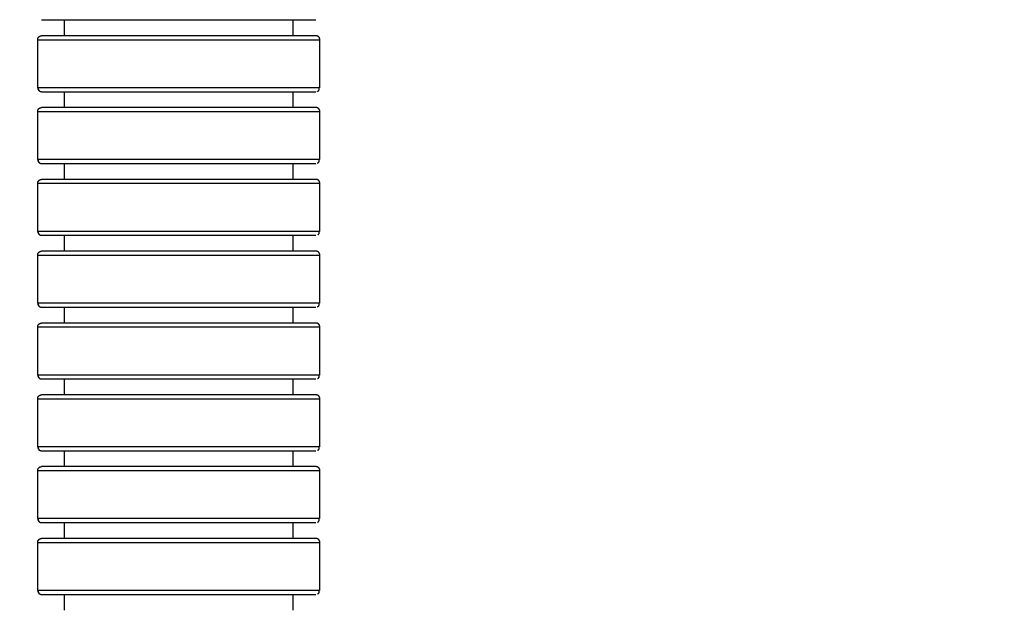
# Model space of a CAD drawing. Extents: x 15 to 1873, y -151985 to 652.
# Tile 7 of 26: x 1105 to 1155, y 410 to 440. Entities that reach past the tile are written whole.
import ezdxf

# ---------------------------------------------------------------- set-up
doc = ezdxf.new("R2010")
doc.units = 0
doc.layers.get('0').update_dxf_attribs({"linetype": 'CONTINUOUS'})
doc.layers.get('DEFPOINTS').update_dxf_attribs({"linetype": 'CONTINUOUS'})
doc.dimstyles.new('ISO-25', dxfattribs={"dimscale": 0.6, "dimtxt": 10, "dimasz": 5, "dimexe": 1.25, "dimexo": 1, "dimtad": 1, "dimdec": 1, "dimtxsty": 'STANDARD', "dimcen": 2.5, "dimclrd": 256, "dimclre": 256, "dimazin": 3, "dimtfac": 1, "dimtdec": 1, "dimtmove": 0, "dimatfit": 3})

# ---------------------------------------------------------------- blocks, each defined once
blk = doc.blocks.new('*D66')
at = {"ltscale": 0.5}
for p, q in [((1063.022, 337.07), (1063.022, 443.533)), ((1205.022, 337.07), (1205.022, 443.533)), ((1202.022, 442.783), (1066.022, 442.783))]:
    blk.add_line(p, q, dxfattribs=at)
for points in [[(1066.022, 443.283), (1066.022, 442.283), (1063.022, 442.783)], [(1202.022, 443.283), (1202.022, 442.283), (1205.022, 442.783)]]:
    blk.add_solid(points, dxfattribs=at)
at = {"layer": 'DEFPOINTS', "color": 0, "ltscale": 0.5}
for p in [(1063.022, 442.783), (1063.022, 336.47), (1205.022, 336.47)]:
    blk.add_point(p, dxfattribs=at)
at = {"color": 0, "ltscale": 0.5, "insert": (1134.022, 446.158), "char_height": 6, "attachment_point": 5}
blk.add_mtext('142', dxfattribs=at)

msp = doc.modelspace()

# ---------------------------------------------------------------- linework, layer by layer
at = {"ltscale": 0.5}
for p, q in [((1107.149, 439.041), (1107.149, 439.856)), ((1107.149, 439.041), (1107.149, 439.856)), ((1118.894, 439.041), (1118.894, 439.856)), ((1118.894, 439.041), (1118.894, 439.856)), ((1105.782, 436.375), (1105.782, 438.841)), ((1105.782, 436.375), (1105.782, 438.841)), ((1120.262, 436.375), (1120.262, 438.841)), ((1120.262, 436.375), (1120.262, 438.841)), ((1107.149, 435.36), (1107.149, 436.175)), ((1107.149, 435.36), (1107.149, 436.175)), ((1118.894, 435.36), (1118.894, 436.175)), ((1118.894, 435.36), (1118.894, 436.175)), ((1105.782, 432.694), (1105.782, 435.16)), ((1105.782, 432.694), (1105.782, 435.16)), ((1120.262, 432.694), (1120.262, 435.16)), ((1120.262, 432.694), (1120.262, 435.16)), ((1107.149, 431.679), (1107.149, 432.494)), ((1107.149, 431.679), (1107.149, 432.494)), ((1118.894, 431.679), (1118.894, 432.494)), ((1118.894, 431.679), (1118.894, 432.494)), ((1105.782, 429.012), (1105.782, 431.479)), ((1105.782, 429.012), (1105.782, 431.479)), ((1120.262, 429.012), (1120.262, 431.479)), ((1120.262, 429.012), (1120.262, 431.479)), ((1107.149, 427.997), (1107.149, 428.812)), ((1107.149, 427.997), (1107.149, 428.812)), ((1118.894, 427.997), (1118.894, 428.812)), ((1118.894, 427.997), (1118.894, 428.812)), ((1105.782, 425.331), (1105.782, 427.797)), ((1105.782, 425.331), (1105.782, 427.797)), ((1120.262, 425.331), (1120.262, 427.797)), ((1120.262, 425.331), (1120.262, 427.797)), ((1107.149, 424.316), (1107.149, 425.131)), ((1107.149, 424.316), (1107.149, 425.131)), ((1118.894, 424.316), (1118.894, 425.131)), ((1118.894, 424.316), (1118.894, 425.131)), ((1105.782, 421.649), (1105.782, 424.116)), ((1105.782, 421.649), (1105.782, 424.116)), ((1120.262, 421.649), (1120.262, 424.116)), ((1120.262, 421.649), (1120.262, 424.116)), ((1107.149, 420.634), (1107.149, 421.449)), ((1107.149, 420.634), (1107.149, 421.449)), ((1118.894, 420.634), (1118.894, 421.449)), ((1118.894, 420.634), (1118.894, 421.449)), ((1105.782, 417.968), (1105.782, 420.434)), ((1105.782, 417.968), (1105.782, 420.434)), ((1120.262, 417.968), (1120.262, 420.434)), ((1120.262, 417.968), (1120.262, 420.434)), ((1107.149, 416.953), (1107.149, 417.768)), ((1107.149, 416.953), (1107.149, 417.768)), ((1118.894, 416.953), (1118.894, 417.768)), ((1118.894, 416.953), (1118.894, 417.768)), ((1105.782, 414.287), (1105.782, 416.753)), ((1105.782, 414.287), (1105.782, 416.753)), ((1120.262, 414.287), (1120.262, 416.753)), ((1120.262, 414.287), (1120.262, 416.753)), ((1107.149, 413.272), (1107.149, 414.087)), ((1107.149, 413.272), (1107.149, 414.087)), ((1118.894, 413.272), (1118.894, 414.087)), ((1118.894, 413.272), (1118.894, 414.087)), ((1105.782, 410.605), (1105.782, 413.072)), ((1105.782, 410.605), (1105.782, 413.072)), ((1120.262, 410.605), (1120.262, 413.072)), ((1120.262, 410.605), (1120.262, 413.072)), ((1107.149, 409.59), (1107.149, 410.405)), ((1107.149, 409.59), (1107.149, 410.405)), ((1118.894, 409.59), (1118.894, 410.405)), ((1118.894, 409.59), (1118.894, 410.405))]:
    msp.add_line(p, q, dxfattribs=at)
for points, knots in [([(1105.984, 439.856), (1105.977, 439.856), (1106.354, 439.856), (1107.918, 439.856), (1110.243, 439.856), (1113.022, 439.856), (1115.8, 439.856), (1118.126, 439.856), (1119.689, 439.856), (1120.067, 439.856), (1120.06, 439.856)], [0, 0, 0, 0, 0.126958, 0.25, 0.373042, 0.5, 0.626958, 0.75, 0.873042, 1, 1, 1, 1]), ([(1105.984, 439.856), (1105.977, 439.856), (1106.354, 439.856), (1107.918, 439.856), (1110.243, 439.856), (1113.022, 439.856), (1115.8, 439.856), (1118.126, 439.856), (1119.689, 439.856), (1120.067, 439.856), (1120.06, 439.856)], [0, 0, 0, 0, 0.126958, 0.25, 0.373042, 0.5, 0.626958, 0.75, 0.873042, 1, 1, 1, 1]), ([(1105.817, 438.841), (1105.888, 438.841), (1106.299, 438.841), (1107.773, 438.841), (1110.164, 438.841), (1113.022, 438.841), (1115.879, 438.841), (1118.271, 438.841), (1119.744, 438.841), (1120.155, 438.841), (1120.227, 438.841)], [0, 0, 0, 0, 0.102099, 0.233357, 0.364614, 0.50005, 0.635486, 0.766743, 0.898001, 1, 1, 1, 1]), ([(1105.817, 438.841), (1105.888, 438.841), (1106.299, 438.841), (1107.773, 438.841), (1110.164, 438.841), (1113.022, 438.841), (1115.879, 438.841), (1118.271, 438.841), (1119.744, 438.841), (1120.155, 438.841), (1120.227, 438.841)], [0, 0, 0, 0, 0.102099, 0.233357, 0.364614, 0.50005, 0.635486, 0.766743, 0.898001, 1, 1, 1, 1]), ([(1120.06, 439.041), (1120.067, 439.041), (1119.689, 439.041), (1118.126, 439.041), (1115.8, 439.041), (1113.022, 439.041), (1110.243, 439.041), (1107.918, 439.041), (1106.354, 439.041), (1105.977, 439.041), (1105.984, 439.041)], [0, 0, 0, 0, 0.126958, 0.25, 0.373042, 0.5, 0.626958, 0.75, 0.873042, 1, 1, 1, 1]), ([(1120.06, 439.041), (1120.067, 439.041), (1119.689, 439.041), (1118.126, 439.041), (1115.8, 439.041), (1113.022, 439.041), (1110.243, 439.041), (1107.918, 439.041), (1106.354, 439.041), (1105.977, 439.041), (1105.984, 439.041)], [0, 0, 0, 0, 0.126958, 0.25, 0.373042, 0.5, 0.626958, 0.75, 0.873042, 1, 1, 1, 1]), ([(1120.23, 436.375), (1120.161, 436.375), (1119.751, 436.375), (1118.271, 436.375), (1115.879, 436.375), (1113.022, 436.375), (1110.164, 436.375), (1107.773, 436.375), (1106.292, 436.375), (1105.882, 436.375), (1105.813, 436.375)], [0, 0, 0, 0, 0.103376, 0.234182, 0.364988, 0.499958, 0.634929, 0.765735, 0.896541, 1, 1, 1, 1]), ([(1120.23, 436.375), (1120.161, 436.375), (1119.751, 436.375), (1118.271, 436.375), (1115.879, 436.375), (1113.022, 436.375), (1110.164, 436.375), (1107.773, 436.375), (1106.292, 436.375), (1105.882, 436.375), (1105.813, 436.375)], [0, 0, 0, 0, 0.103376, 0.234182, 0.364988, 0.499958, 0.634929, 0.765735, 0.896541, 1, 1, 1, 1]), ([(1105.984, 436.175), (1105.977, 436.175), (1106.354, 436.175), (1107.918, 436.175), (1110.243, 436.175), (1113.022, 436.175), (1115.8, 436.175), (1118.126, 436.175), (1119.689, 436.175), (1120.067, 436.175), (1120.06, 436.175)], [0, 0, 0, 0, 0.126958, 0.25, 0.373042, 0.5, 0.626958, 0.75, 0.873042, 1, 1, 1, 1]), ([(1105.984, 436.175), (1105.977, 436.175), (1106.354, 436.175), (1107.918, 436.175), (1110.243, 436.175), (1113.022, 436.175), (1115.8, 436.175), (1118.126, 436.175), (1119.689, 436.175), (1120.067, 436.175), (1120.06, 436.175)], [0, 0, 0, 0, 0.126958, 0.25, 0.373042, 0.5, 0.626958, 0.75, 0.873042, 1, 1, 1, 1]), ([(1105.817, 435.16), (1105.888, 435.16), (1106.299, 435.16), (1107.773, 435.16), (1110.164, 435.16), (1113.022, 435.16), (1115.879, 435.16), (1118.271, 435.16), (1119.744, 435.16), (1120.155, 435.16), (1120.227, 435.16)], [0, 0, 0, 0, 0.102099, 0.233357, 0.364614, 0.50005, 0.635486, 0.766743, 0.898001, 1, 1, 1, 1]), ([(1105.817, 435.16), (1105.888, 435.16), (1106.299, 435.16), (1107.773, 435.16), (1110.164, 435.16), (1113.022, 435.16), (1115.879, 435.16), (1118.271, 435.16), (1119.744, 435.16), (1120.155, 435.16), (1120.227, 435.16)], [0, 0, 0, 0, 0.102099, 0.233357, 0.364614, 0.50005, 0.635486, 0.766743, 0.898001, 1, 1, 1, 1]), ([(1120.06, 435.36), (1120.067, 435.36), (1119.689, 435.36), (1118.126, 435.36), (1115.8, 435.36), (1113.022, 435.36), (1110.243, 435.36), (1107.918, 435.36), (1106.354, 435.36), (1105.977, 435.36), (1105.984, 435.36)], [0, 0, 0, 0, 0.126958, 0.25, 0.373042, 0.5, 0.626958, 0.75, 0.873042, 1, 1, 1, 1]), ([(1120.06, 435.36), (1120.067, 435.36), (1119.689, 435.36), (1118.126, 435.36), (1115.8, 435.36), (1113.022, 435.36), (1110.243, 435.36), (1107.918, 435.36), (1106.354, 435.36), (1105.977, 435.36), (1105.984, 435.36)], [0, 0, 0, 0, 0.126958, 0.25, 0.373042, 0.5, 0.626958, 0.75, 0.873042, 1, 1, 1, 1]), ([(1120.23, 432.694), (1120.161, 432.694), (1119.751, 432.694), (1118.271, 432.694), (1115.879, 432.694), (1113.022, 432.694), (1110.164, 432.694), (1107.773, 432.694), (1106.292, 432.694), (1105.882, 432.694), (1105.813, 432.694)], [0, 0, 0, 0, 0.103376, 0.234182, 0.364988, 0.499958, 0.634929, 0.765735, 0.896541, 1, 1, 1, 1]), ([(1120.23, 432.694), (1120.161, 432.694), (1119.751, 432.694), (1118.271, 432.694), (1115.879, 432.694), (1113.022, 432.694), (1110.164, 432.694), (1107.773, 432.694), (1106.292, 432.694), (1105.882, 432.694), (1105.813, 432.694)], [0, 0, 0, 0, 0.103376, 0.234182, 0.364988, 0.499958, 0.634929, 0.765735, 0.896541, 1, 1, 1, 1]), ([(1105.984, 432.494), (1105.977, 432.494), (1106.354, 432.494), (1107.918, 432.494), (1110.243, 432.494), (1113.022, 432.494), (1115.8, 432.494), (1118.126, 432.494), (1119.689, 432.494), (1120.067, 432.494), (1120.06, 432.494)], [0, 0, 0, 0, 0.126958, 0.25, 0.373042, 0.5, 0.626958, 0.75, 0.873042, 1, 1, 1, 1]), ([(1105.984, 432.494), (1105.977, 432.494), (1106.354, 432.494), (1107.918, 432.494), (1110.243, 432.494), (1113.022, 432.494), (1115.8, 432.494), (1118.126, 432.494), (1119.689, 432.494), (1120.067, 432.494), (1120.06, 432.494)], [0, 0, 0, 0, 0.126958, 0.25, 0.373042, 0.5, 0.626958, 0.75, 0.873042, 1, 1, 1, 1]), ([(1120.06, 431.679), (1120.067, 431.679), (1119.689, 431.679), (1118.126, 431.679), (1115.8, 431.679), (1113.022, 431.679), (1110.243, 431.679), (1107.918, 431.679), (1106.354, 431.679), (1105.977, 431.679), (1105.984, 431.679)], [0, 0, 0, 0, 0.126958, 0.25, 0.373042, 0.5, 0.626958, 0.75, 0.873042, 1, 1, 1, 1]), ([(1120.06, 431.679), (1120.067, 431.679), (1119.689, 431.679), (1118.126, 431.679), (1115.8, 431.679), (1113.022, 431.679), (1110.243, 431.679), (1107.918, 431.679), (1106.354, 431.679), (1105.977, 431.679), (1105.984, 431.679)], [0, 0, 0, 0, 0.126958, 0.25, 0.373042, 0.5, 0.626958, 0.75, 0.873042, 1, 1, 1, 1]), ([(1105.817, 431.479), (1105.888, 431.479), (1106.299, 431.479), (1107.773, 431.479), (1110.164, 431.479), (1113.022, 431.479), (1115.879, 431.479), (1118.271, 431.479), (1119.744, 431.479), (1120.155, 431.479), (1120.227, 431.479)], [0, 0, 0, 0, 0.102099, 0.233357, 0.364614, 0.50005, 0.635486, 0.766743, 0.898001, 1, 1, 1, 1]), ([(1105.817, 431.479), (1105.888, 431.479), (1106.299, 431.479), (1107.773, 431.479), (1110.164, 431.479), (1113.022, 431.479), (1115.879, 431.479), (1118.271, 431.479), (1119.744, 431.479), (1120.155, 431.479), (1120.227, 431.479)], [0, 0, 0, 0, 0.102099, 0.233357, 0.364614, 0.50005, 0.635486, 0.766743, 0.898001, 1, 1, 1, 1]), ([(1120.23, 429.012), (1120.161, 429.012), (1119.751, 429.012), (1118.271, 429.012), (1115.879, 429.012), (1113.022, 429.012), (1110.164, 429.012), (1107.773, 429.012), (1106.292, 429.012), (1105.882, 429.012), (1105.813, 429.012)], [0, 0, 0, 0, 0.103376, 0.234182, 0.364988, 0.499958, 0.634929, 0.765735, 0.896541, 1, 1, 1, 1]), ([(1120.23, 429.012), (1120.161, 429.012), (1119.751, 429.012), (1118.271, 429.012), (1115.879, 429.012), (1113.022, 429.012), (1110.164, 429.012), (1107.773, 429.012), (1106.292, 429.012), (1105.882, 429.012), (1105.813, 429.012)], [0, 0, 0, 0, 0.103376, 0.234182, 0.364988, 0.499958, 0.634929, 0.765735, 0.896541, 1, 1, 1, 1]), ([(1105.984, 428.812), (1105.977, 428.812), (1106.354, 428.812), (1107.918, 428.812), (1110.243, 428.812), (1113.022, 428.812), (1115.8, 428.812), (1118.126, 428.812), (1119.689, 428.812), (1120.067, 428.812), (1120.06, 428.812)], [0, 0, 0, 0, 0.126958, 0.25, 0.373042, 0.5, 0.626958, 0.75, 0.873042, 1, 1, 1, 1]), ([(1105.984, 428.812), (1105.977, 428.812), (1106.354, 428.812), (1107.918, 428.812), (1110.243, 428.812), (1113.022, 428.812), (1115.8, 428.812), (1118.126, 428.812), (1119.689, 428.812), (1120.067, 428.812), (1120.06, 428.812)], [0, 0, 0, 0, 0.126958, 0.25, 0.373042, 0.5, 0.626958, 0.75, 0.873042, 1, 1, 1, 1]), ([(1120.06, 427.997), (1120.067, 427.997), (1119.689, 427.997), (1118.126, 427.997), (1115.8, 427.997), (1113.022, 427.997), (1110.243, 427.997), (1107.918, 427.997), (1106.354, 427.997), (1105.977, 427.997), (1105.984, 427.997)], [0, 0, 0, 0, 0.126958, 0.25, 0.373042, 0.5, 0.626958, 0.75, 0.873042, 1, 1, 1, 1]), ([(1120.06, 427.997), (1120.067, 427.997), (1119.689, 427.997), (1118.126, 427.997), (1115.8, 427.997), (1113.022, 427.997), (1110.243, 427.997), (1107.918, 427.997), (1106.354, 427.997), (1105.977, 427.997), (1105.984, 427.997)], [0, 0, 0, 0, 0.126958, 0.25, 0.373042, 0.5, 0.626958, 0.75, 0.873042, 1, 1, 1, 1]), ([(1105.817, 427.797), (1105.888, 427.797), (1106.299, 427.797), (1107.773, 427.797), (1110.164, 427.797), (1113.022, 427.797), (1115.879, 427.797), (1118.271, 427.797), (1119.744, 427.797), (1120.155, 427.797), (1120.227, 427.797)], [0, 0, 0, 0, 0.102099, 0.233357, 0.364614, 0.50005, 0.635486, 0.766743, 0.898001, 1, 1, 1, 1]), ([(1105.817, 427.797), (1105.888, 427.797), (1106.299, 427.797), (1107.773, 427.797), (1110.164, 427.797), (1113.022, 427.797), (1115.879, 427.797), (1118.271, 427.797), (1119.744, 427.797), (1120.155, 427.797), (1120.227, 427.797)], [0, 0, 0, 0, 0.102099, 0.233357, 0.364614, 0.50005, 0.635486, 0.766743, 0.898001, 1, 1, 1, 1]), ([(1120.23, 425.331), (1120.161, 425.331), (1119.751, 425.331), (1118.271, 425.331), (1115.879, 425.331), (1113.022, 425.331), (1110.164, 425.331), (1107.773, 425.331), (1106.292, 425.331), (1105.882, 425.331), (1105.813, 425.331)], [0, 0, 0, 0, 0.103376, 0.234182, 0.364988, 0.499958, 0.634929, 0.765735, 0.896541, 1, 1, 1, 1]), ([(1120.23, 425.331), (1120.161, 425.331), (1119.751, 425.331), (1118.271, 425.331), (1115.879, 425.331), (1113.022, 425.331), (1110.164, 425.331), (1107.773, 425.331), (1106.292, 425.331), (1105.882, 425.331), (1105.813, 425.331)], [0, 0, 0, 0, 0.103376, 0.234182, 0.364988, 0.499958, 0.634929, 0.765735, 0.896541, 1, 1, 1, 1]), ([(1105.984, 425.131), (1105.977, 425.131), (1106.354, 425.131), (1107.918, 425.131), (1110.243, 425.131), (1113.022, 425.131), (1115.8, 425.131), (1118.126, 425.131), (1119.689, 425.131), (1120.067, 425.131), (1120.06, 425.131)], [0, 0, 0, 0, 0.126958, 0.25, 0.373042, 0.5, 0.626958, 0.75, 0.873042, 1, 1, 1, 1]), ([(1105.984, 425.131), (1105.977, 425.131), (1106.354, 425.131), (1107.918, 425.131), (1110.243, 425.131), (1113.022, 425.131), (1115.8, 425.131), (1118.126, 425.131), (1119.689, 425.131), (1120.067, 425.131), (1120.06, 425.131)], [0, 0, 0, 0, 0.126958, 0.25, 0.373042, 0.5, 0.626958, 0.75, 0.873042, 1, 1, 1, 1]), ([(1105.817, 424.116), (1105.888, 424.116), (1106.299, 424.116), (1107.773, 424.116), (1110.164, 424.116), (1113.022, 424.116), (1115.879, 424.116), (1118.271, 424.116), (1119.744, 424.116), (1120.155, 424.116), (1120.227, 424.116)], [0, 0, 0, 0, 0.102099, 0.233357, 0.364614, 0.50005, 0.635486, 0.766743, 0.898001, 1, 1, 1, 1]), ([(1105.817, 424.116), (1105.888, 424.116), (1106.299, 424.116), (1107.773, 424.116), (1110.164, 424.116), (1113.022, 424.116), (1115.879, 424.116), (1118.271, 424.116), (1119.744, 424.116), (1120.155, 424.116), (1120.227, 424.116)], [0, 0, 0, 0, 0.102099, 0.233357, 0.364614, 0.50005, 0.635486, 0.766743, 0.898001, 1, 1, 1, 1]), ([(1120.06, 424.316), (1120.067, 424.316), (1119.689, 424.316), (1118.126, 424.316), (1115.8, 424.316), (1113.022, 424.316), (1110.243, 424.316), (1107.918, 424.316), (1106.354, 424.316), (1105.977, 424.316), (1105.984, 424.316)], [0, 0, 0, 0, 0.126958, 0.25, 0.373042, 0.5, 0.626958, 0.75, 0.873042, 1, 1, 1, 1]), ([(1120.06, 424.316), (1120.067, 424.316), (1119.689, 424.316), (1118.126, 424.316), (1115.8, 424.316), (1113.022, 424.316), (1110.243, 424.316), (1107.918, 424.316), (1106.354, 424.316), (1105.977, 424.316), (1105.984, 424.316)], [0, 0, 0, 0, 0.126958, 0.25, 0.373042, 0.5, 0.626958, 0.75, 0.873042, 1, 1, 1, 1]), ([(1120.23, 421.649), (1120.161, 421.649), (1119.751, 421.649), (1118.271, 421.649), (1115.879, 421.649), (1113.022, 421.649), (1110.164, 421.649), (1107.773, 421.649), (1106.292, 421.649), (1105.882, 421.649), (1105.813, 421.649)], [0, 0, 0, 0, 0.103376, 0.234182, 0.364988, 0.499958, 0.634929, 0.765735, 0.896541, 1, 1, 1, 1]), ([(1120.23, 421.649), (1120.161, 421.649), (1119.751, 421.649), (1118.271, 421.649), (1115.879, 421.649), (1113.022, 421.649), (1110.164, 421.649), (1107.773, 421.649), (1106.292, 421.649), (1105.882, 421.649), (1105.813, 421.649)], [0, 0, 0, 0, 0.103376, 0.234182, 0.364988, 0.499958, 0.634929, 0.765735, 0.896541, 1, 1, 1, 1]), ([(1105.984, 421.449), (1105.977, 421.449), (1106.354, 421.449), (1107.918, 421.449), (1110.243, 421.449), (1113.022, 421.449), (1115.8, 421.449), (1118.126, 421.449), (1119.689, 421.449), (1120.067, 421.449), (1120.06, 421.449)], [0, 0, 0, 0, 0.126958, 0.25, 0.373042, 0.5, 0.626958, 0.75, 0.873042, 1, 1, 1, 1]), ([(1105.984, 421.449), (1105.977, 421.449), (1106.354, 421.449), (1107.918, 421.449), (1110.243, 421.449), (1113.022, 421.449), (1115.8, 421.449), (1118.126, 421.449), (1119.689, 421.449), (1120.067, 421.449), (1120.06, 421.449)], [0, 0, 0, 0, 0.126958, 0.25, 0.373042, 0.5, 0.626958, 0.75, 0.873042, 1, 1, 1, 1]), ([(1105.817, 420.434), (1105.888, 420.434), (1106.299, 420.434), (1107.773, 420.434), (1110.164, 420.434), (1113.022, 420.434), (1115.879, 420.434), (1118.271, 420.434), (1119.744, 420.434), (1120.155, 420.434), (1120.227, 420.434)], [0, 0, 0, 0, 0.102099, 0.233357, 0.364614, 0.50005, 0.635486, 0.766743, 0.898001, 1, 1, 1, 1]), ([(1105.817, 420.434), (1105.888, 420.434), (1106.299, 420.434), (1107.773, 420.434), (1110.164, 420.434), (1113.022, 420.434), (1115.879, 420.434), (1118.271, 420.434), (1119.744, 420.434), (1120.155, 420.434), (1120.227, 420.434)], [0, 0, 0, 0, 0.102099, 0.233357, 0.364614, 0.50005, 0.635486, 0.766743, 0.898001, 1, 1, 1, 1]), ([(1120.06, 420.634), (1120.067, 420.634), (1119.689, 420.634), (1118.126, 420.634), (1115.8, 420.634), (1113.022, 420.634), (1110.243, 420.634), (1107.918, 420.634), (1106.354, 420.634), (1105.977, 420.634), (1105.984, 420.634)], [0, 0, 0, 0, 0.126958, 0.25, 0.373042, 0.5, 0.626958, 0.75, 0.873042, 1, 1, 1, 1]), ([(1120.06, 420.634), (1120.067, 420.634), (1119.689, 420.634), (1118.126, 420.634), (1115.8, 420.634), (1113.022, 420.634), (1110.243, 420.634), (1107.918, 420.634), (1106.354, 420.634), (1105.977, 420.634), (1105.984, 420.634)], [0, 0, 0, 0, 0.126958, 0.25, 0.373042, 0.5, 0.626958, 0.75, 0.873042, 1, 1, 1, 1]), ([(1120.23, 417.968), (1120.161, 417.968), (1119.751, 417.968), (1118.271, 417.968), (1115.879, 417.968), (1113.022, 417.968), (1110.164, 417.968), (1107.773, 417.968), (1106.292, 417.968), (1105.882, 417.968), (1105.813, 417.968)], [0, 0, 0, 0, 0.103376, 0.234182, 0.364988, 0.499958, 0.634929, 0.765735, 0.896541, 1, 1, 1, 1]), ([(1120.23, 417.968), (1120.161, 417.968), (1119.751, 417.968), (1118.271, 417.968), (1115.879, 417.968), (1113.022, 417.968), (1110.164, 417.968), (1107.773, 417.968), (1106.292, 417.968), (1105.882, 417.968), (1105.813, 417.968)], [0, 0, 0, 0, 0.103376, 0.234182, 0.364988, 0.499958, 0.634929, 0.765735, 0.896541, 1, 1, 1, 1]), ([(1105.984, 417.768), (1105.977, 417.768), (1106.354, 417.768), (1107.918, 417.768), (1110.243, 417.768), (1113.022, 417.768), (1115.8, 417.768), (1118.126, 417.768), (1119.689, 417.768), (1120.067, 417.768), (1120.06, 417.768)], [0, 0, 0, 0, 0.126958, 0.25, 0.373042, 0.5, 0.626958, 0.75, 0.873042, 1, 1, 1, 1]), ([(1105.984, 417.768), (1105.977, 417.768), (1106.354, 417.768), (1107.918, 417.768), (1110.243, 417.768), (1113.022, 417.768), (1115.8, 417.768), (1118.126, 417.768), (1119.689, 417.768), (1120.067, 417.768), (1120.06, 417.768)], [0, 0, 0, 0, 0.126958, 0.25, 0.373042, 0.5, 0.626958, 0.75, 0.873042, 1, 1, 1, 1]), ([(1120.06, 416.953), (1120.067, 416.953), (1119.689, 416.953), (1118.126, 416.953), (1115.8, 416.953), (1113.022, 416.953), (1110.243, 416.953), (1107.918, 416.953), (1106.354, 416.953), (1105.977, 416.953), (1105.984, 416.953)], [0, 0, 0, 0, 0.126958, 0.25, 0.373042, 0.5, 0.626958, 0.75, 0.873042, 1, 1, 1, 1]), ([(1120.06, 416.953), (1120.067, 416.953), (1119.689, 416.953), (1118.126, 416.953), (1115.8, 416.953), (1113.022, 416.953), (1110.243, 416.953), (1107.918, 416.953), (1106.354, 416.953), (1105.977, 416.953), (1105.984, 416.953)], [0, 0, 0, 0, 0.126958, 0.25, 0.373042, 0.5, 0.626958, 0.75, 0.873042, 1, 1, 1, 1]), ([(1105.817, 416.753), (1105.888, 416.753), (1106.299, 416.753), (1107.773, 416.753), (1110.164, 416.753), (1113.022, 416.753), (1115.879, 416.753), (1118.271, 416.753), (1119.744, 416.753), (1120.155, 416.753), (1120.227, 416.753)], [0, 0, 0, 0, 0.102099, 0.233357, 0.364614, 0.50005, 0.635486, 0.766743, 0.898001, 1, 1, 1, 1]), ([(1105.817, 416.753), (1105.888, 416.753), (1106.299, 416.753), (1107.773, 416.753), (1110.164, 416.753), (1113.022, 416.753), (1115.879, 416.753), (1118.271, 416.753), (1119.744, 416.753), (1120.155, 416.753), (1120.227, 416.753)], [0, 0, 0, 0, 0.102099, 0.233357, 0.364614, 0.50005, 0.635486, 0.766743, 0.898001, 1, 1, 1, 1]), ([(1120.23, 414.287), (1120.161, 414.287), (1119.751, 414.287), (1118.271, 414.287), (1115.879, 414.287), (1113.022, 414.287), (1110.164, 414.287), (1107.773, 414.287), (1106.292, 414.287), (1105.882, 414.287), (1105.813, 414.287)], [0, 0, 0, 0, 0.103376, 0.234182, 0.364988, 0.499958, 0.634929, 0.765735, 0.896541, 1, 1, 1, 1]), ([(1120.23, 414.287), (1120.161, 414.287), (1119.751, 414.287), (1118.271, 414.287), (1115.879, 414.287), (1113.022, 414.287), (1110.164, 414.287), (1107.773, 414.287), (1106.292, 414.287), (1105.882, 414.287), (1105.813, 414.287)], [0, 0, 0, 0, 0.103376, 0.234182, 0.364988, 0.499958, 0.634929, 0.765735, 0.896541, 1, 1, 1, 1]), ([(1105.984, 414.087), (1105.977, 414.087), (1106.354, 414.087), (1107.918, 414.087), (1110.243, 414.087), (1113.022, 414.087), (1115.8, 414.087), (1118.126, 414.087), (1119.689, 414.087), (1120.067, 414.087), (1120.06, 414.087)], [0, 0, 0, 0, 0.126958, 0.25, 0.373042, 0.5, 0.626958, 0.75, 0.873042, 1, 1, 1, 1]), ([(1105.984, 414.087), (1105.977, 414.087), (1106.354, 414.087), (1107.918, 414.087), (1110.243, 414.087), (1113.022, 414.087), (1115.8, 414.087), (1118.126, 414.087), (1119.689, 414.087), (1120.067, 414.087), (1120.06, 414.087)], [0, 0, 0, 0, 0.126958, 0.25, 0.373042, 0.5, 0.626958, 0.75, 0.873042, 1, 1, 1, 1]), ([(1105.817, 413.072), (1105.888, 413.072), (1106.299, 413.072), (1107.773, 413.072), (1110.164, 413.072), (1113.022, 413.072), (1115.879, 413.072), (1118.271, 413.072), (1119.744, 413.072), (1120.155, 413.072), (1120.227, 413.072)], [0, 0, 0, 0, 0.102099, 0.233357, 0.364614, 0.50005, 0.635486, 0.766743, 0.898001, 1, 1, 1, 1]), ([(1105.817, 413.072), (1105.888, 413.072), (1106.299, 413.072), (1107.773, 413.072), (1110.164, 413.072), (1113.022, 413.072), (1115.879, 413.072), (1118.271, 413.072), (1119.744, 413.072), (1120.155, 413.072), (1120.227, 413.072)], [0, 0, 0, 0, 0.102099, 0.233357, 0.364614, 0.50005, 0.635486, 0.766743, 0.898001, 1, 1, 1, 1]), ([(1120.06, 413.272), (1120.067, 413.272), (1119.689, 413.272), (1118.126, 413.272), (1115.8, 413.272), (1113.022, 413.272), (1110.243, 413.272), (1107.918, 413.272), (1106.354, 413.272), (1105.977, 413.272), (1105.984, 413.272)], [0, 0, 0, 0, 0.126958, 0.25, 0.373042, 0.5, 0.626958, 0.75, 0.873042, 1, 1, 1, 1]), ([(1120.06, 413.272), (1120.067, 413.272), (1119.689, 413.272), (1118.126, 413.272), (1115.8, 413.272), (1113.022, 413.272), (1110.243, 413.272), (1107.918, 413.272), (1106.354, 413.272), (1105.977, 413.272), (1105.984, 413.272)], [0, 0, 0, 0, 0.126958, 0.25, 0.373042, 0.5, 0.626958, 0.75, 0.873042, 1, 1, 1, 1]), ([(1120.23, 410.605), (1120.161, 410.605), (1119.751, 410.605), (1118.271, 410.605), (1115.879, 410.605), (1113.022, 410.605), (1110.164, 410.605), (1107.773, 410.605), (1106.292, 410.605), (1105.882, 410.605), (1105.813, 410.605)], [0, 0, 0, 0, 0.103376, 0.234182, 0.364988, 0.499958, 0.634929, 0.765735, 0.896541, 1, 1, 1, 1]), ([(1120.23, 410.605), (1120.161, 410.605), (1119.751, 410.605), (1118.271, 410.605), (1115.879, 410.605), (1113.022, 410.605), (1110.164, 410.605), (1107.773, 410.605), (1106.292, 410.605), (1105.882, 410.605), (1105.813, 410.605)], [0, 0, 0, 0, 0.103376, 0.234182, 0.364988, 0.499958, 0.634929, 0.765735, 0.896541, 1, 1, 1, 1]), ([(1105.984, 410.405), (1105.977, 410.405), (1106.354, 410.405), (1107.918, 410.405), (1110.243, 410.405), (1113.022, 410.405), (1115.8, 410.405), (1118.126, 410.405), (1119.689, 410.405), (1120.067, 410.405), (1120.06, 410.405)], [0, 0, 0, 0, 0.126958, 0.25, 0.373042, 0.5, 0.626958, 0.75, 0.873042, 1, 1, 1, 1]), ([(1105.984, 410.405), (1105.977, 410.405), (1106.354, 410.405), (1107.918, 410.405), (1110.243, 410.405), (1113.022, 410.405), (1115.8, 410.405), (1118.126, 410.405), (1119.689, 410.405), (1120.067, 410.405), (1120.06, 410.405)], [0, 0, 0, 0, 0.126958, 0.25, 0.373042, 0.5, 0.626958, 0.75, 0.873042, 1, 1, 1, 1])]:
    msp.add_open_spline(points, degree=3, knots=knots, dxfattribs=at)
for points in [[(1105.782, 438.841), (1105.782, 438.924), (1105.84, 438.983), (1105.899, 439.041), (1105.982, 439.041)], [(1105.782, 438.841), (1105.782, 438.924), (1105.84, 438.983), (1105.899, 439.041), (1105.982, 439.041)], [(1120.262, 438.841), (1120.262, 438.924), (1120.203, 438.983), (1120.145, 439.041), (1120.062, 439.041)], [(1120.262, 438.841), (1120.262, 438.924), (1120.203, 438.983), (1120.145, 439.041), (1120.062, 439.041)], [(1105.782, 436.375), (1105.782, 436.292), (1105.84, 436.234), (1105.899, 436.175), (1105.982, 436.175)], [(1105.782, 435.16), (1105.782, 435.243), (1105.84, 435.301), (1105.899, 435.36), (1105.982, 435.36)], [(1120.262, 435.16), (1120.262, 435.243), (1120.203, 435.301), (1120.145, 435.36), (1120.062, 435.36)], [(1120.262, 435.16), (1120.262, 435.243), (1120.203, 435.301), (1120.145, 435.36), (1120.062, 435.36)], [(1105.782, 432.694), (1105.782, 432.611), (1105.84, 432.552), (1105.899, 432.494), (1105.982, 432.494)], [(1105.782, 431.479), (1105.782, 431.561), (1105.84, 431.62), (1105.899, 431.679), (1105.982, 431.679)], [(1105.782, 431.479), (1105.782, 431.561), (1105.84, 431.62), (1105.899, 431.679), (1105.982, 431.679)], [(1120.262, 431.479), (1120.262, 431.561), (1120.203, 431.62), (1120.145, 431.679), (1120.062, 431.679)], [(1120.262, 431.479), (1120.262, 431.561), (1120.203, 431.62), (1120.145, 431.679), (1120.062, 431.679)], [(1105.782, 429.012), (1105.782, 428.929), (1105.84, 428.871), (1105.899, 428.812), (1105.982, 428.812)], [(1105.782, 427.797), (1105.782, 427.88), (1105.84, 427.939), (1105.899, 427.997), (1105.982, 427.997)], [(1105.782, 427.797), (1105.782, 427.88), (1105.84, 427.939), (1105.899, 427.997), (1105.982, 427.997)], [(1120.262, 427.797), (1120.262, 427.88), (1120.203, 427.939), (1120.145, 427.997), (1120.062, 427.997)], [(1105.782, 425.331), (1105.782, 425.248), (1105.84, 425.189), (1105.899, 425.131), (1105.982, 425.131)], [(1105.782, 424.116), (1105.782, 424.199), (1105.84, 424.257), (1105.899, 424.316), (1105.982, 424.316)], [(1105.782, 424.116), (1105.782, 424.199), (1105.84, 424.257), (1105.899, 424.316), (1105.982, 424.316)], [(1120.262, 424.116), (1120.262, 424.199), (1120.203, 424.257), (1120.145, 424.316), (1120.062, 424.316)], [(1120.262, 424.116), (1120.262, 424.199), (1120.203, 424.257), (1120.145, 424.316), (1120.062, 424.316)], [(1105.782, 421.649), (1105.782, 421.567), (1105.84, 421.508), (1105.899, 421.449), (1105.982, 421.449)], [(1105.782, 420.434), (1105.782, 420.517), (1105.84, 420.576), (1105.899, 420.634), (1105.982, 420.634)], [(1105.782, 420.434), (1105.782, 420.517), (1105.84, 420.576), (1105.899, 420.634), (1105.982, 420.634)], [(1120.262, 420.434), (1120.262, 420.517), (1120.203, 420.576), (1120.145, 420.634), (1120.062, 420.634)], [(1120.262, 420.434), (1120.262, 420.517), (1120.203, 420.576), (1120.145, 420.634), (1120.062, 420.634)], [(1105.782, 417.968), (1105.782, 417.885), (1105.84, 417.827), (1105.899, 417.768), (1105.982, 417.768)], [(1105.782, 416.753), (1105.782, 416.836), (1105.84, 416.894), (1105.899, 416.953), (1105.982, 416.953)], [(1105.782, 416.753), (1105.782, 416.836), (1105.84, 416.894), (1105.899, 416.953), (1105.982, 416.953)], [(1120.262, 416.753), (1120.262, 416.836), (1120.203, 416.894), (1120.145, 416.953), (1120.062, 416.953)], [(1120.262, 416.753), (1120.262, 416.836), (1120.203, 416.894), (1120.145, 416.953), (1120.062, 416.953)], [(1105.782, 414.287), (1105.782, 414.204), (1105.84, 414.145), (1105.899, 414.087), (1105.982, 414.087)], [(1105.782, 413.072), (1105.782, 413.154), (1105.84, 413.213), (1105.899, 413.272), (1105.982, 413.272)], [(1105.782, 413.072), (1105.782, 413.154), (1105.84, 413.213), (1105.899, 413.272), (1105.982, 413.272)], [(1120.262, 413.072), (1120.262, 413.154), (1120.203, 413.213), (1120.145, 413.272), (1120.062, 413.272)], [(1120.262, 413.072), (1120.262, 413.154), (1120.203, 413.213), (1120.145, 413.272), (1120.062, 413.272)], [(1105.782, 410.605), (1105.782, 410.522), (1105.84, 410.464), (1105.899, 410.405), (1105.982, 410.405)]]:
    msp.add_rational_spline(points, [1, 0.923879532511, 1, 0.923879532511, 1], degree=2, knots=[0, 0, 0, 0.5, 0.5, 1, 1, 1], dxfattribs=at)
for points in [[(1105.817, 436.375), (1105.791, 436.264), (1105.875, 436.207)], [(1105.817, 436.375), (1105.791, 436.264), (1105.875, 436.207)], [(1120.137, 436.19), (1120.256, 436.245), (1120.227, 436.375)], [(1120.168, 436.207), (1120.252, 436.263), (1120.227, 436.375)], [(1105.817, 432.694), (1105.791, 432.582), (1105.875, 432.526)], [(1105.817, 432.694), (1105.791, 432.582), (1105.875, 432.526)], [(1120.137, 432.509), (1120.256, 432.563), (1120.227, 432.694)], [(1120.168, 432.526), (1120.252, 432.582), (1120.227, 432.694)], [(1105.817, 429.012), (1105.791, 428.901), (1105.875, 428.844)], [(1105.817, 429.012), (1105.791, 428.901), (1105.875, 428.844)], [(1120.168, 428.844), (1120.252, 428.9), (1120.227, 429.012)], [(1120.168, 428.844), (1120.252, 428.9), (1120.227, 429.012)], [(1105.817, 425.331), (1105.791, 425.219), (1105.875, 425.163)], [(1105.817, 425.331), (1105.791, 425.219), (1105.875, 425.163)], [(1120.137, 425.146), (1120.256, 425.201), (1120.227, 425.331)], [(1120.168, 425.163), (1120.252, 425.219), (1120.227, 425.331)], [(1105.817, 421.649), (1105.791, 421.538), (1105.875, 421.482)], [(1105.817, 421.649), (1105.791, 421.538), (1105.875, 421.482)], [(1120.137, 421.464), (1120.256, 421.519), (1120.227, 421.649)], [(1120.168, 421.481), (1120.252, 421.538), (1120.227, 421.649)], [(1105.817, 417.968), (1105.791, 417.856), (1105.875, 417.8)], [(1105.817, 417.968), (1105.791, 417.856), (1105.875, 417.8)], [(1120.137, 417.783), (1120.256, 417.838), (1120.227, 417.968)], [(1120.168, 417.8), (1120.252, 417.856), (1120.227, 417.968)], [(1105.817, 414.287), (1105.791, 414.175), (1105.875, 414.119)], [(1105.817, 414.287), (1105.791, 414.175), (1105.875, 414.119)], [(1120.137, 414.101), (1120.256, 414.156), (1120.227, 414.287)], [(1120.168, 414.118), (1120.252, 414.175), (1120.227, 414.287)], [(1105.817, 410.605), (1105.791, 410.494), (1105.875, 410.437)], [(1105.817, 410.605), (1105.791, 410.494), (1105.875, 410.437)], [(1120.137, 410.42), (1120.256, 410.475), (1120.227, 410.605)], [(1120.168, 410.437), (1120.252, 410.493), (1120.227, 410.605)]]:
    msp.add_open_spline(points, degree=2, dxfattribs=at)

# ---------------------------------------------------------------- dimensions: what is measured, and where the dimension line sits
dim = msp.add_linear_dim(base=(1063.022, 442.783), p1=(1205.022, 336.47), p2=(1063.022, 336.47), dimstyle='ISO-25', dxfattribs=at)
dim.commit()
dim.dimension.update_dxf_attribs({"geometry": '*D66', "text_midpoint": (1134.022, 446.158)})

doc.saveas('drawing.dxf')
